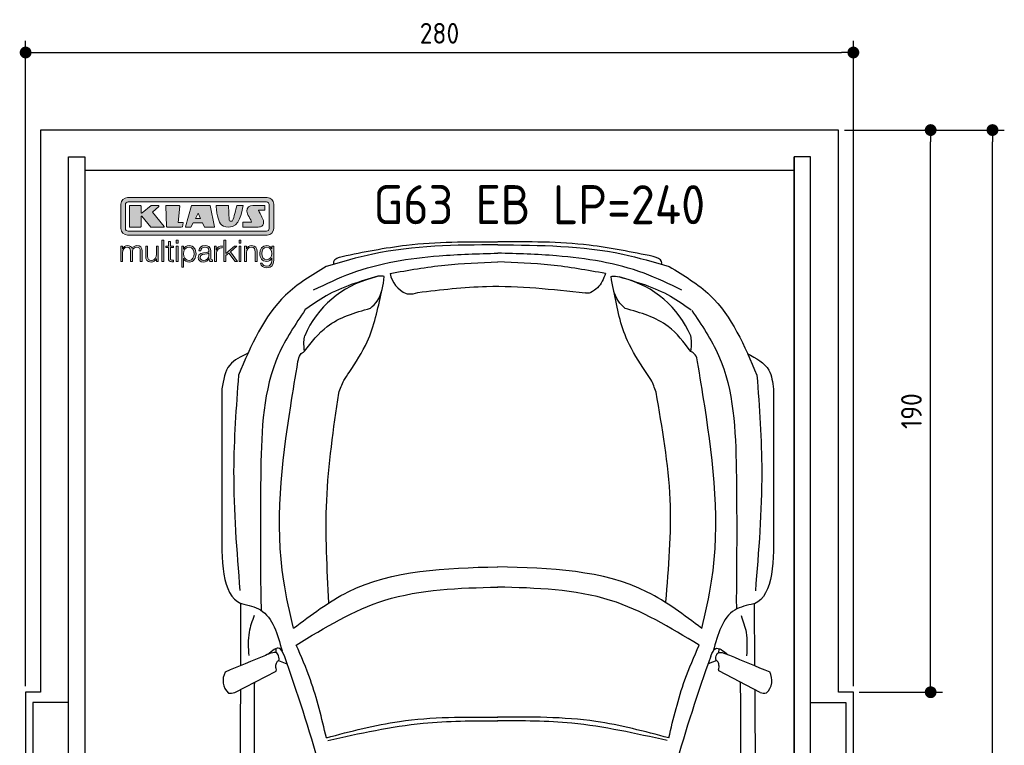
# Model space of a CAD drawing. Header units: millimetres. Extents: x -20 to 3311, y -1152 to 5573.
# Tile 2 of 2: x -20 to 3311, y 3121 to 5573. Entities that reach past the tile are written whole.
import ezdxf

# ---------------------------------------------------------------- set-up
doc = ezdxf.new("R2010")
doc.units = ezdxf.units.MM
for name, color, linetype in [('4', 3, 'Continuous'), ('5', 3, 'Continuous'), ('Car', 10, 'Continuous'), ('Logo', 7, 'Continuous')]:
    doc.layers.add(name, color=color, linetype=linetype)
doc.styles.get("Standard").update_dxf_attribs({"font": 'ISOCP.SHX'})
doc.dimstyles.new('GEN-ISO', dxfattribs={"dimscale": 20, "dimtxt": 3.5, "dimasz": 2, "dimexe": 2, "dimexo": 1, "dimgap": 1.5, "dimtad": 1, "dimdec": 1, "dimdsep": 46, "dimtxsty": 'Standard', "dimblk": 'PUNKT', "dimcen": 2, "dimclrd": 256, "dimclre": 256, "dimclrt": 2, "dimadec": 0, "dimazin": 0, "dimtp": 0.1, "dimtm": 0.1, "dimtfac": 0.71, "dimtdec": 1, "dimtmove": 2, "dimatfit": 3, "dimldrblk": 'PUNKT', "dimfxl": 0, "dimtolj": 1, "dimarcsym": 0})

# ---------------------------------------------------------------- blocks, each defined once
blk = doc.blocks.new('PUNKT')
at = {"layer": '4', "color": 0, "linetype": 'ByBlock'}
blk.add_line((-0.5, 0), (-1, 0), dxfattribs=at)
at = {"layer": '4', "color": 0, "linetype": 'ByBlock', "const_width": 0.5}
blk.add_lwpolyline([(-0.25, 0, 1), (0.25, 0, 1)], format="xyb", close=True, dxfattribs=at)
blk = doc.blocks.new('*D3')
at = {"layer": '5', "lineweight": -2}
for p, q in [((0, 3320), (0, 5502.1)), ((2800, 3320), (2800, 5502.1)), ((40, 5462.1), (2760, 5462.1))]:
    blk.add_line(p, q, dxfattribs=at)
at = {"layer": 'DEFPOINTS', "color": 0}
for p in [(2800, 5462.1), (0, 3300), (2800, 3300)]:
    blk.add_point(p, dxfattribs=at)
at = {"layer": '5', "lineweight": -2, "xscale": 40, "yscale": 40, "zscale": 40, "rotation": 180}
blk.add_blockref('PUNKT', (0, 5462.1), dxfattribs=at)
at = {"layer": '5', "lineweight": -2, "xscale": 40, "yscale": 40, "zscale": 40}
blk.add_blockref('PUNKT', (2800, 5462.1), dxfattribs=at)
at = {"layer": '5', "color": 2, "insert": (1400, 5527.1), "char_height": 70, "attachment_point": 5}
blk.add_mtext('280', dxfattribs=at)
blk = doc.blocks.new('*D4')
at = {"layer": '5', "lineweight": -2}
for p, q in [((2770, 5200), (3101.5, 5200)), ((3061.5, 3340), (3061.5, 5160)), ((2820, 3300), (3101.5, 3300))]:
    blk.add_line(p, q, dxfattribs=at)
at = {"layer": 'DEFPOINTS', "color": 0}
for p in [(2750, 5200), (3061.5, 5200), (2800, 3300)]:
    blk.add_point(p, dxfattribs=at)
at = {"layer": '5', "lineweight": -2, "xscale": 40, "yscale": 40, "zscale": 40}
for p, rotation in [((3061.5, 5200), 90), ((3061.5, 3300), 270)]:
    blk.add_blockref('PUNKT', p, dxfattribs=dict(at, rotation=rotation))
at = {"layer": '5', "color": 2, "insert": (2996.5, 4250), "char_height": 70, "attachment_point": 5, "rotation": 90}
blk.add_mtext('190', dxfattribs=at)
blk = doc.blocks.new('*D5')
at = {"layer": '5', "lineweight": -2}
for p, q in [((2820, 5200), (3310.6, 5200)), ((3270.6, 40), (3270.6, 5160)), ((2770, 0), (3310.6, 0))]:
    blk.add_line(p, q, dxfattribs=at)
at = {"layer": 'DEFPOINTS', "color": 0}
for p in [(2800, 5200), (3270.6, 5200), (2750, 0)]:
    blk.add_point(p, dxfattribs=at)
at = {"layer": '5', "lineweight": -2, "xscale": 40, "yscale": 40, "zscale": 40}
for p, rotation in [((3270.6, 5200), 90), ((3270.6, 0), 270)]:
    blk.add_blockref('PUNKT', p, dxfattribs=dict(at, rotation=rotation))
at = {"layer": '5', "color": 2, "insert": (3205.6, 2600), "char_height": 70, "attachment_point": 5, "rotation": 90}
blk.add_mtext('\\A1;520', dxfattribs=at)
blk = doc.blocks.new('KLAUS')
at = {"layer": 'Logo'}
h = blk.add_hatch(color=8, dxfattribs=at)
h.dxf.hatch_style = 2
edge = h.paths.add_edge_path()
edge.add_spline(control_points=[(3.6, 29.09), (2.88, 29.09), (2.3, 28.51), (2.3, 27.8), (2.3, 27.8), (2.3, 16.11), (2.3, 16.11), (2.3, 15.39), (2.88, 14.81), (3.6, 14.81), (3.6, 14.81), (71.16, 14.81), (71.16, 14.81), (71.88, 14.81), (72.46, 15.39), (72.46, 16.11), (72.46, 16.11), (72.46, 27.8), (72.46, 27.8), (72.46, 28.51), (71.88, 29.09), (71.16, 29.09), (71.16, 29.09), (3.6, 29.09), (3.6, 29.09), (3.6, 29.09), (3.6, 29.09), (3.6, 29.09)], knot_values=[0, 0, 0, 0, 1, 1, 1, 2, 2, 2, 3, 3, 3, 4, 4, 4, 5, 5, 5, 6, 6, 6, 7, 7, 7, 8, 8, 8, 9, 9, 9, 9], degree=3, periodic=0)
edge = h.paths.add_edge_path()
edge.add_spline(control_points=[(3.35, 31.23), (3.35, 31.23), (71.47, 31.23), (71.47, 31.23), (73.26, 31.23), (74.71, 29.77), (74.71, 27.99), (74.71, 27.99), (74.71, 16.17), (74.71, 16.17), (74.71, 14.38), (73.26, 12.93), (71.47, 12.93), (71.47, 12.93), (3.35, 12.93), (3.35, 12.93), (1.56, 12.93), (0.11, 14.38), (0.11, 16.17), (0.11, 16.17), (0.11, 27.99), (0.11, 27.99), (0.11, 29.77), (1.56, 31.23), (3.35, 31.23), (3.35, 31.23), (3.35, 31.23), (3.35, 31.23)], knot_values=[0, 0, 0, 0, 1, 1, 1, 2, 2, 2, 3, 3, 3, 4, 4, 4, 5, 5, 5, 6, 6, 6, 7, 7, 7, 8, 8, 8, 9, 9, 9, 9], degree=3, periodic=0)
h = blk.add_hatch(color=8, dxfattribs=at)
h.dxf.hatch_style = 2
edge = h.paths.add_edge_path()
edge.add_spline(control_points=[(4.5, 27.33), (4.5, 27.33), (9.7, 27.33), (9.7, 27.33), (9.84, 27.33), (9.96, 27.22), (9.96, 27.08), (9.96, 27.08), (9.96, 23.69), (9.96, 23.69), (9.96, 23.69), (9.94, 23.64), (10.04, 23.59), (10.14, 23.53), (10.2, 23.57), (10.2, 23.57), (10.2, 23.57), (10.51, 23.75), (10.51, 23.75), (10.51, 23.75), (14.94, 27.33), (14.94, 27.33), (14.94, 27.33), (18.41, 27.33), (18.41, 27.33), (18.41, 27.33), (18.49, 27.33), (18.56, 27.2), (18.65, 27.04), (18.53, 26.91), (18.53, 26.91), (18.53, 26.91), (15.49, 24.11), (15.49, 24.11), (15.49, 24.11), (21.14, 17.06), (21.14, 17.06), (21.14, 17.06), (21.13, 16.91), (21.13, 16.91), (21.08, 16.84), (20.99, 16.82), (20.99, 16.82), (20.99, 16.82), (14.7, 16.82), (14.7, 16.82), (14.7, 16.82), (10.26, 22.17), (10.26, 22.17), (10.26, 22.17), (10.19, 22.24), (10.08, 22.21), (9.97, 22.18), (9.96, 22.11), (9.96, 22.11), (9.96, 22.11), (9.96, 17.08), (9.96, 17.08), (9.96, 16.94), (9.84, 16.82), (9.7, 16.82), (9.7, 16.82), (4.5, 16.82), (4.5, 16.82), (4.36, 16.82), (4.25, 16.94), (4.25, 17.08), (4.25, 17.08), (4.25, 27.08), (4.25, 27.08), (4.25, 27.22), (4.36, 27.33), (4.5, 27.33), (4.5, 27.33), (4.5, 27.33), (4.5, 27.33)], knot_values=[0, 0, 0, 0, 1, 1, 1, 2, 2, 2, 3, 3, 3, 4, 4, 4, 5, 5, 5, 6, 6, 6, 7, 7, 7, 8, 8, 8, 9, 9, 9, 10, 10, 10, 11, 11, 11, 12, 12, 12, 13, 13, 13, 14, 14, 14, 15, 15, 15, 16, 16, 16, 17, 17, 17, 18, 18, 18, 19, 19, 19, 20, 20, 20, 21, 21, 21, 22, 22, 22, 23, 23, 23, 24, 24, 24, 25, 25, 25, 25], degree=3, periodic=0)
h = blk.add_hatch(color=8, dxfattribs=at)
h.dxf.hatch_style = 2
h.paths.add_polyline_path([(22.42, 17.06), (21.97, 27.15), (22.24, 27.33), (28.55, 27.33), (28.86, 26.97), (28.01, 19.08), (30.26, 19.07), (30.44, 18.95), (30.08, 16.95), (29.49, 16.82), (22.6, 16.82)])
h = blk.add_hatch(color=8, dxfattribs=at)
h.paths.add_polyline_path([(36.52, 21.01), (38.93, 21.01), (37.87, 23.57)])
h.paths.add_polyline_path([(34.52, 27.33), (43.65, 27.33), (45.76, 16.94), (45.57, 16.82), (40.83, 16.82), (39.89, 18.95), (35.42, 18.95), (34.27, 16.82), (31.78, 16.82), (31.66, 17)])
h = blk.add_hatch(color=8, dxfattribs=at)
h.dxf.hatch_style = 2
edge = h.paths.add_edge_path()
edge.add_spline(control_points=[(52.69, 27.32), (52.69, 27.32), (52.88, 20.14), (52.88, 20.14), (53.01, 19.89), (53.2, 19.77), (53.43, 19.71), (53.91, 19.59), (54.43, 19.57), (54.64, 20.03), (55.23, 21.34), (56.27, 25.45), (56.6, 27.33), (56.6, 27.33), (59.77, 27.33), (59.77, 27.33), (58.77, 23.9), (58.56, 16.82), (52.63, 16.76), (48.72, 16.72), (48.01, 19.35), (47.27, 22.24), (46.89, 23.68), (46.54, 27.33), (46.54, 27.33), (46.54, 27.33), (52.69, 27.32), (52.69, 27.32), (52.69, 27.32), (52.69, 27.32), (52.69, 27.32)], knot_values=[0, 0, 0, 0, 1, 1, 1, 2, 2, 2, 3, 3, 3, 4, 4, 4, 5, 5, 5, 6, 6, 6, 7, 7, 7, 8, 8, 8, 9, 9, 9, 10, 10, 10, 10], degree=3, periodic=0)
h = blk.add_hatch(color=8, dxfattribs=at)
h.dxf.hatch_style = 2
edge = h.paths.add_edge_path()
edge.add_spline(control_points=[(64.46, 27.33), (64.46, 27.33), (70.31, 27.33), (70.31, 27.33), (70.31, 26.52), (70.31, 26.02), (70.31, 25.12), (70.31, 25.12), (67.3, 25.12), (67.3, 25.12), (67.24, 25.04), (67.25, 25.11), (67.25, 24.91), (67.25, 24.88), (69.73, 20.38), (69.73, 19.57), (69.73, 16.4), (67.22, 16.81), (65.9, 16.82), (65.9, 16.82), (59.59, 16.82), (59.59, 16.82), (59.59, 17.76), (59.59, 18.23), (59.59, 19.14), (59.59, 19.14), (63.75, 19.14), (63.75, 19.14), (63.82, 19.22), (63.81, 19.11), (63.81, 19.31), (63.81, 20.32), (61.58, 23.06), (61.58, 24.63), (61.58, 26.33), (62.83, 27.34), (64.46, 27.33), (64.46, 27.33), (64.46, 27.33), (64.46, 27.33)], knot_values=[0, 0, 0, 0, 1, 1, 1, 2, 2, 2, 3, 3, 3, 4, 4, 4, 5, 5, 5, 6, 6, 6, 7, 7, 7, 8, 8, 8, 9, 9, 9, 10, 10, 10, 11, 11, 11, 12, 12, 12, 13, 13, 13, 13], degree=3, periodic=0)
h = blk.add_hatch(color=30, dxfattribs=at)
h.dxf.hatch_style = 2
h.paths.add_polyline_path([(20.07, 0), (20.99, 0), (20.99, 10.45), (20.07, 10.45)])
h = blk.add_hatch(color=30, dxfattribs=at)
h.dxf.hatch_style = 2
edge = h.paths.add_edge_path()
edge.add_spline(control_points=[(24.22, 9.82), (24.22, 9.82), (23.3, 9.82), (23.3, 9.82), (23.3, 9.82), (23.3, 7.55), (23.3, 7.55), (23.3, 7.55), (21.98, 7.55), (21.98, 7.55), (21.98, 7.55), (21.98, 6.78), (21.98, 6.78), (21.98, 6.78), (23.3, 6.78), (23.3, 6.78), (23.3, 6.78), (23.3, 1.61), (23.3, 1.61), (23.28, 0.32), (23.71, -0.09), (24.94, -0.09), (25.22, -0.09), (25.48, -0.06), (25.76, -0.06), (25.76, -0.06), (25.76, 0.73), (25.76, 0.73), (25.5, 0.7), (25.23, 0.69), (24.97, 0.69), (24.31, 0.73), (24.22, 1.08), (24.22, 1.68), (24.22, 1.68), (24.22, 6.78), (24.22, 6.78), (24.22, 6.78), (25.76, 6.78), (25.76, 6.78), (25.76, 6.78), (25.76, 7.55), (25.76, 7.55), (25.76, 7.55), (24.22, 7.55), (24.22, 7.55), (24.22, 7.55), (24.22, 9.82), (24.22, 9.82), (24.22, 9.82), (24.22, 9.82), (24.22, 9.82)], knot_values=[0, 0, 0, 0, 1, 1, 1, 2, 2, 2, 3, 3, 3, 4, 4, 4, 5, 5, 5, 6, 6, 6, 7, 7, 7, 8, 8, 8, 9, 9, 9, 10, 10, 10, 11, 11, 11, 12, 12, 12, 13, 13, 13, 14, 14, 14, 15, 15, 15, 16, 16, 16, 17, 17, 17, 17], degree=3, periodic=0)
h = blk.add_hatch(color=30, dxfattribs=at)
h.paths.add_polyline_path([(27.1, 0), (28.03, 0), (28.03, 7.55), (27.1, 7.55)])
h.paths.add_polyline_path([(27.1, 8.98), (28.03, 8.98), (28.03, 10.45), (27.1, 10.45)])
h = blk.add_hatch(color=30, dxfattribs=at)
h.dxf.hatch_style = 2
h.paths.add_polyline_path([(50.4, 0), (51.32, 0), (51.32, 2.87), (52.82, 4.11), (55.8, 0), (56.96, 0), (53.52, 4.76), (56.74, 7.55), (55.51, 7.55), (51.32, 3.89), (51.32, 10.45), (50.4, 10.45)])
h = blk.add_hatch(color=30, dxfattribs=at)
h.paths.add_polyline_path([(57.74, 0), (58.66, 0), (58.66, 7.55), (57.74, 7.55)])
h.paths.add_polyline_path([(57.74, 8.98), (58.66, 8.98), (58.66, 10.45), (57.74, 10.45)])
h = blk.add_hatch(color=30, dxfattribs=at)
h.dxf.hatch_style = 2
edge = h.paths.add_edge_path()
edge.add_spline(control_points=[(0, 0), (0, 0), (0.92, 0), (0.92, 0), (0.92, 0), (0.92, 4.22), (0.92, 4.22), (0.94, 5.8), (1.58, 7), (3.18, 7), (4.35, 7), (4.77, 6.15), (4.76, 5.12), (4.76, 5.12), (4.76, 0), (4.76, 0), (4.76, 0), (5.68, 0), (5.68, 0), (5.68, 0), (5.68, 4.27), (5.68, 4.27), (5.68, 5.68), (6.14, 7), (7.73, 7), (9.05, 7), (9.52, 6.32), (9.52, 5.08), (9.52, 5.08), (9.52, 0), (9.52, 0), (9.52, 0), (10.44, 0), (10.44, 0), (10.44, 0), (10.44, 5.12), (10.44, 5.12), (10.44, 6.91), (9.59, 7.77), (7.94, 7.77), (6.94, 7.77), (5.99, 7.29), (5.54, 6.3), (5.26, 7.29), (4.36, 7.77), (3.37, 7.77), (2.17, 7.77), (1.38, 7.19), (0.89, 6.28), (0.89, 6.28), (0.85, 6.28), (0.85, 6.28), (0.85, 6.28), (0.85, 7.55), (0.85, 7.55), (0.85, 7.55), (0, 7.55), (0, 7.55), (0, 7.55), (0, 0), (0, 0), (0, 0), (0, 0), (0, 0)], knot_values=[0, 0, 0, 0, 1, 1, 1, 2, 2, 2, 3, 3, 3, 4, 4, 4, 5, 5, 5, 6, 6, 6, 7, 7, 7, 8, 8, 8, 9, 9, 9, 10, 10, 10, 11, 11, 11, 12, 12, 12, 13, 13, 13, 14, 14, 14, 15, 15, 15, 16, 16, 16, 17, 17, 17, 18, 18, 18, 19, 19, 19, 20, 20, 20, 21, 21, 21, 21], degree=3, periodic=0)
h = blk.add_hatch(color=30, dxfattribs=at)
h.dxf.hatch_style = 2
edge = h.paths.add_edge_path()
edge.add_spline(control_points=[(18.31, 7.55), (18.31, 7.55), (17.39, 7.55), (17.39, 7.55), (17.39, 7.55), (17.39, 3.59), (17.39, 3.59), (17.39, 2.05), (16.7, 0.56), (15.12, 0.56), (13.66, 0.56), (13.15, 1.27), (13.1, 2.64), (13.1, 2.64), (13.1, 7.55), (13.1, 7.55), (13.1, 7.55), (12.18, 7.55), (12.18, 7.55), (12.18, 7.55), (12.18, 2.65), (12.18, 2.65), (12.18, 0.89), (12.93, -0.22), (14.83, -0.22), (15.96, -0.22), (16.95, 0.35), (17.44, 1.36), (17.44, 1.36), (17.47, 1.36), (17.47, 1.36), (17.47, 1.36), (17.47, 0), (17.47, 0), (17.47, 0), (18.31, 0), (18.31, 0), (18.31, 0), (18.31, 7.55), (18.31, 7.55), (18.31, 7.55), (18.31, 7.55), (18.31, 7.55)], knot_values=[0, 0, 0, 0, 1, 1, 1, 2, 2, 2, 3, 3, 3, 4, 4, 4, 5, 5, 5, 6, 6, 6, 7, 7, 7, 8, 8, 8, 9, 9, 9, 10, 10, 10, 11, 11, 11, 12, 12, 12, 13, 13, 13, 14, 14, 14, 14], degree=3, periodic=0)
h = blk.add_hatch(color=30, dxfattribs=at)
edge = h.paths.add_edge_path()
edge.add_spline(control_points=[(35.84, 3.78), (35.84, 2.21), (35.12, 0.56), (33.37, 0.56), (31.4, 0.56), (30.72, 2.21), (30.72, 3.78), (30.72, 5.49), (31.33, 7), (33.37, 7), (35.12, 7), (35.84, 5.34), (35.84, 3.78), (35.84, 3.78), (35.84, 3.78), (35.84, 3.78)], knot_values=[0, 0, 0, 0, 1, 1, 1, 2, 2, 2, 3, 3, 3, 4, 4, 4, 5, 5, 5, 5], degree=3, periodic=0)
edge = h.paths.add_edge_path()
edge.add_spline(control_points=[(29.79, -2.8), (29.79, -2.8), (30.72, -2.8), (30.72, -2.8), (30.72, -2.8), (30.72, 1.43), (30.72, 1.43), (30.72, 1.43), (30.74, 1.43), (30.74, 1.43), (31.14, 0.35), (32.24, -0.22), (33.37, -0.22), (35.66, -0.22), (36.76, 1.64), (36.76, 3.78), (36.76, 5.91), (35.66, 7.77), (33.37, 7.77), (32.15, 7.77), (31.1, 7.14), (30.67, 6.12), (30.67, 6.12), (30.64, 6.12), (30.64, 6.12), (30.64, 6.12), (30.64, 7.55), (30.64, 7.55), (30.64, 7.55), (29.79, 7.55), (29.79, 7.55), (29.79, 7.55), (29.79, -2.8), (29.79, -2.8), (29.79, -2.8), (29.79, -2.8), (29.79, -2.8)], knot_values=[0, 0, 0, 0, 1, 1, 1, 2, 2, 2, 3, 3, 3, 4, 4, 4, 5, 5, 5, 6, 6, 6, 7, 7, 7, 8, 8, 8, 9, 9, 9, 10, 10, 10, 11, 11, 11, 12, 12, 12, 12], degree=3, periodic=0)
h = blk.add_hatch(color=30, dxfattribs=at)
edge = h.paths.add_edge_path()
edge.add_spline(control_points=[(43.03, 2.93), (43.04, 1.45), (41.8, 0.56), (40.39, 0.56), (39.53, 0.56), (38.71, 1.13), (38.71, 2.05), (38.71, 3.53), (40.66, 3.51), (42.22, 3.79), (42.47, 3.84), (42.88, 3.91), (43, 4.13), (43, 4.13), (43.03, 4.13), (43.03, 4.13), (43.03, 4.13), (43.03, 2.93), (43.03, 2.93), (43.03, 2.93), (43.03, 2.93), (43.03, 2.93)], knot_values=[0, 0, 0, 0, 1, 1, 1, 2, 2, 2, 3, 3, 3, 4, 4, 4, 5, 5, 5, 6, 6, 6, 7, 7, 7, 7], degree=3, periodic=0)
edge = h.paths.add_edge_path()
edge.add_spline(control_points=[(39.03, 5.24), (39.06, 6.47), (39.91, 7), (41.05, 7), (42.14, 7), (43.03, 6.69), (43.03, 5.45), (43.03, 4.61), (42.6, 4.51), (41.84, 4.42), (39.85, 4.19), (37.79, 4.11), (37.79, 1.99), (37.79, 0.47), (38.93, -0.22), (40.32, -0.22), (41.77, -0.22), (42.43, 0.34), (43.07, 1.32), (43.07, 1.32), (43.1, 1.32), (43.1, 1.32), (43.1, 0.53), (43.25, 0), (44.19, 0), (44.43, 0), (44.58, 0.01), (44.79, 0.06), (44.79, 0.06), (44.79, 0.83), (44.79, 0.83), (44.71, 0.81), (44.6, 0.78), (44.49, 0.78), (44.13, 0.78), (43.95, 0.98), (43.95, 1.33), (43.95, 1.33), (43.95, 5.34), (43.95, 5.34), (43.95, 7.36), (42.5, 7.77), (41.17, 7.77), (39.44, 7.77), (38.2, 7.01), (38.11, 5.24), (38.11, 5.24), (39.03, 5.24), (39.03, 5.24), (39.03, 5.24), (39.03, 5.24), (39.03, 5.24)], knot_values=[0, 0, 0, 0, 1, 1, 1, 2, 2, 2, 3, 3, 3, 4, 4, 4, 5, 5, 5, 6, 6, 6, 7, 7, 7, 8, 8, 8, 9, 9, 9, 10, 10, 10, 11, 11, 11, 12, 12, 12, 13, 13, 13, 14, 14, 14, 15, 15, 15, 16, 16, 16, 17, 17, 17, 17], degree=3, periodic=0)
h = blk.add_hatch(color=30, dxfattribs=at)
h.dxf.hatch_style = 2
edge = h.paths.add_edge_path()
edge.add_spline(control_points=[(45.79, 0), (45.79, 0), (46.71, 0), (46.71, 0), (46.71, 0), (46.71, 4.03), (46.71, 4.03), (46.71, 5.59), (47.85, 6.82), (49.52, 6.73), (49.52, 6.73), (49.52, 7.66), (49.52, 7.66), (48.16, 7.72), (47.14, 7), (46.67, 5.78), (46.67, 5.78), (46.64, 5.78), (46.64, 5.78), (46.64, 5.78), (46.64, 7.55), (46.64, 7.55), (46.64, 7.55), (45.79, 7.55), (45.79, 7.55), (45.79, 7.55), (45.79, 0), (45.79, 0), (45.79, 0), (45.79, 0), (45.79, 0)], knot_values=[0, 0, 0, 0, 1, 1, 1, 2, 2, 2, 3, 3, 3, 4, 4, 4, 5, 5, 5, 6, 6, 6, 7, 7, 7, 8, 8, 8, 9, 9, 9, 10, 10, 10, 10], degree=3, periodic=0)
h = blk.add_hatch(color=30, dxfattribs=at)
h.dxf.hatch_style = 2
edge = h.paths.add_edge_path()
edge.add_spline(control_points=[(60.41, 0), (60.41, 0), (61.33, 0), (61.33, 0), (61.33, 0), (61.33, 4.41), (61.33, 4.41), (61.36, 5.89), (62.24, 7), (63.7, 7), (65.2, 7), (65.62, 6.02), (65.62, 4.71), (65.62, 4.71), (65.62, 0), (65.62, 0), (65.62, 0), (66.54, 0), (66.54, 0), (66.54, 0), (66.54, 4.86), (66.54, 4.86), (66.54, 6.66), (65.9, 7.77), (63.78, 7.77), (62.71, 7.77), (61.7, 7.16), (61.36, 6.25), (61.36, 6.25), (61.33, 6.25), (61.33, 6.25), (61.33, 6.25), (61.33, 7.55), (61.33, 7.55), (61.33, 7.55), (60.41, 7.55), (60.41, 7.55), (60.41, 7.55), (60.41, 0), (60.41, 0), (60.41, 0), (60.41, 0), (60.41, 0)], knot_values=[0, 0, 0, 0, 1, 1, 1, 2, 2, 2, 3, 3, 3, 4, 4, 4, 5, 5, 5, 6, 6, 6, 7, 7, 7, 8, 8, 8, 9, 9, 9, 10, 10, 10, 11, 11, 11, 12, 12, 12, 13, 13, 13, 14, 14, 14, 14], degree=3, periodic=0)
h = blk.add_hatch(color=30, dxfattribs=at)
edge = h.paths.add_edge_path()
edge.add_spline(control_points=[(71.32, 0.86), (69.62, 0.86), (68.83, 2.34), (68.83, 3.86), (68.83, 5.43), (69.56, 7), (71.32, 7), (73.06, 7), (73.75, 5.34), (73.75, 3.86), (73.75, 2.33), (72.91, 0.86), (71.32, 0.86), (71.32, 0.86), (71.32, 0.86), (71.32, 0.86)], knot_values=[0, 0, 0, 0, 1, 1, 1, 2, 2, 2, 3, 3, 3, 4, 4, 4, 5, 5, 5, 5], degree=3, periodic=0)
edge = h.paths.add_edge_path()
edge.add_spline(control_points=[(74.67, 7.55), (74.67, 7.55), (73.75, 7.55), (73.75, 7.55), (73.75, 7.55), (73.75, 6.25), (73.75, 6.25), (73.75, 6.25), (73.72, 6.25), (73.72, 6.25), (73.35, 7.09), (72.41, 7.77), (71.32, 7.77), (69.13, 7.77), (67.9, 6.05), (67.9, 3.97), (67.9, 1.82), (68.9, 0.09), (71.32, 0.09), (72.4, 0.09), (73.29, 0.72), (73.72, 1.64), (73.72, 1.64), (73.75, 1.64), (73.75, 1.64), (73.75, 1.64), (73.75, 0.61), (73.75, 0.61), (73.75, -1.23), (73.01, -2.24), (71.32, -2.24), (70.29, -2.24), (69.31, -1.85), (69.1, -0.73), (69.1, -0.73), (68.18, -0.73), (68.18, -0.73), (68.31, -2.34), (69.81, -3.02), (71.32, -3.02), (73.79, -3.02), (74.65, -1.64), (74.67, 0.61), (74.67, 0.61), (74.67, 7.55), (74.67, 7.55), (74.67, 7.55), (74.67, 7.55), (74.67, 7.55)], knot_values=[0, 0, 0, 0, 1, 1, 1, 2, 2, 2, 3, 3, 3, 4, 4, 4, 5, 5, 5, 6, 6, 6, 7, 7, 7, 8, 8, 8, 9, 9, 9, 10, 10, 10, 11, 11, 11, 12, 12, 12, 13, 13, 13, 14, 14, 14, 15, 15, 15, 16, 16, 16, 16], degree=3, periodic=0)
at = {"layer": 'Logo', "lineweight": 0}
for points in [[(22.42, 17.06), (21.97, 27.15), (22.24, 27.33), (28.55, 27.33), (28.86, 26.97), (28.01, 19.08), (30.26, 19.07), (30.44, 18.95), (30.08, 16.95), (29.49, 16.82), (22.6, 16.82), (22.42, 17.06), (22.42, 17.06)], [(34.52, 27.33), (43.65, 27.33), (45.76, 16.94), (45.57, 16.82), (40.83, 16.82), (39.89, 18.95), (35.42, 18.95), (34.27, 16.82), (31.78, 16.82), (31.66, 17), (34.52, 27.33), (34.52, 27.33)], [(36.52, 21.01), (38.93, 21.01), (37.87, 23.57), (36.52, 21.01), (36.52, 21.01)], [(20.07, 0), (20.99, 0), (20.99, 10.45), (20.07, 10.45), (20.07, 0), (20.07, 0)], [(27.1, 8.98), (28.03, 8.98), (28.03, 10.45), (27.1, 10.45), (27.1, 8.98), (27.1, 8.98)], [(50.4, 0), (51.32, 0), (51.32, 2.87), (52.82, 4.11), (55.8, 0), (56.96, 0), (53.52, 4.76), (56.74, 7.55), (55.51, 7.55), (51.32, 3.89), (51.32, 10.45), (50.4, 10.45), (50.4, 0), (50.4, 0)], [(57.74, 8.98), (58.66, 8.98), (58.66, 10.45), (57.74, 10.45), (57.74, 8.98), (57.74, 8.98)], [(27.1, 0), (28.03, 0), (28.03, 7.55), (27.1, 7.55), (27.1, 0), (27.1, 0)], [(57.74, 0), (58.66, 0), (58.66, 7.55), (57.74, 7.55), (57.74, 0), (57.74, 0)]]:
    blk.add_lwpolyline(points, dxfattribs=at)
for points, knots in [([(3.35, 31.23), (3.35, 31.23), (71.47, 31.23), (71.47, 31.23), (73.26, 31.23), (74.71, 29.77), (74.71, 27.99), (74.71, 27.99), (74.71, 16.17), (74.71, 16.17), (74.71, 14.38), (73.26, 12.93), (71.47, 12.93), (71.47, 12.93), (3.35, 12.93), (3.35, 12.93), (1.56, 12.93), (0.11, 14.38), (0.11, 16.17), (0.11, 16.17), (0.11, 27.99), (0.11, 27.99), (0.11, 29.77), (1.56, 31.23), (3.35, 31.23), (3.35, 31.23), (3.35, 31.23), (3.35, 31.23)], [0, 0, 0, 0, 1, 1, 1, 2, 2, 2, 3, 3, 3, 4, 4, 4, 5, 5, 5, 6, 6, 6, 7, 7, 7, 8, 8, 8, 9, 9, 9, 9]), ([(3.6, 29.09), (2.88, 29.09), (2.3, 28.51), (2.3, 27.8), (2.3, 27.8), (2.3, 16.11), (2.3, 16.11), (2.3, 15.39), (2.88, 14.81), (3.6, 14.81), (3.6, 14.81), (71.16, 14.81), (71.16, 14.81), (71.88, 14.81), (72.46, 15.39), (72.46, 16.11), (72.46, 16.11), (72.46, 27.8), (72.46, 27.8), (72.46, 28.51), (71.88, 29.09), (71.16, 29.09), (71.16, 29.09), (3.6, 29.09), (3.6, 29.09), (3.6, 29.09), (3.6, 29.09), (3.6, 29.09)], [0, 0, 0, 0, 1, 1, 1, 2, 2, 2, 3, 3, 3, 4, 4, 4, 5, 5, 5, 6, 6, 6, 7, 7, 7, 8, 8, 8, 9, 9, 9, 9]), ([(4.5, 27.33), (4.5, 27.33), (9.7, 27.33), (9.7, 27.33), (9.84, 27.33), (9.96, 27.22), (9.96, 27.08), (9.96, 27.08), (9.96, 23.69), (9.96, 23.69), (9.96, 23.69), (9.94, 23.64), (10.04, 23.59), (10.14, 23.53), (10.2, 23.57), (10.2, 23.57), (10.2, 23.57), (10.51, 23.75), (10.51, 23.75), (10.51, 23.75), (14.94, 27.33), (14.94, 27.33), (14.94, 27.33), (18.41, 27.33), (18.41, 27.33), (18.41, 27.33), (18.49, 27.33), (18.56, 27.2), (18.65, 27.04), (18.53, 26.91), (18.53, 26.91), (18.53, 26.91), (15.49, 24.11), (15.49, 24.11), (15.49, 24.11), (21.14, 17.06), (21.14, 17.06), (21.14, 17.06), (21.13, 16.91), (21.13, 16.91), (21.08, 16.84), (20.99, 16.82), (20.99, 16.82), (20.99, 16.82), (14.7, 16.82), (14.7, 16.82), (14.7, 16.82), (10.26, 22.17), (10.26, 22.17), (10.26, 22.17), (10.19, 22.24), (10.08, 22.21), (9.97, 22.18), (9.96, 22.11), (9.96, 22.11), (9.96, 22.11), (9.96, 17.08), (9.96, 17.08), (9.96, 16.94), (9.84, 16.82), (9.7, 16.82), (9.7, 16.82), (4.5, 16.82), (4.5, 16.82), (4.36, 16.82), (4.25, 16.94), (4.25, 17.08), (4.25, 17.08), (4.25, 27.08), (4.25, 27.08), (4.25, 27.22), (4.36, 27.33), (4.5, 27.33), (4.5, 27.33), (4.5, 27.33), (4.5, 27.33)], [0, 0, 0, 0, 1, 1, 1, 2, 2, 2, 3, 3, 3, 4, 4, 4, 5, 5, 5, 6, 6, 6, 7, 7, 7, 8, 8, 8, 9, 9, 9, 10, 10, 10, 11, 11, 11, 12, 12, 12, 13, 13, 13, 14, 14, 14, 15, 15, 15, 16, 16, 16, 17, 17, 17, 18, 18, 18, 19, 19, 19, 20, 20, 20, 21, 21, 21, 22, 22, 22, 23, 23, 23, 24, 24, 24, 25, 25, 25, 25]), ([(52.69, 27.32), (52.69, 27.32), (52.88, 20.14), (52.88, 20.14), (53.01, 19.89), (53.2, 19.77), (53.43, 19.71), (53.91, 19.59), (54.43, 19.57), (54.64, 20.03), (55.23, 21.34), (56.27, 25.45), (56.6, 27.33), (56.6, 27.33), (59.77, 27.33), (59.77, 27.33), (58.77, 23.9), (58.56, 16.82), (52.63, 16.76), (48.72, 16.72), (48.01, 19.35), (47.27, 22.24), (46.89, 23.68), (46.54, 27.33), (46.54, 27.33), (46.54, 27.33), (52.69, 27.32), (52.69, 27.32), (52.69, 27.32), (52.69, 27.32), (52.69, 27.32)], [0, 0, 0, 0, 1, 1, 1, 2, 2, 2, 3, 3, 3, 4, 4, 4, 5, 5, 5, 6, 6, 6, 7, 7, 7, 8, 8, 8, 9, 9, 9, 10, 10, 10, 10]), ([(64.46, 27.33), (64.46, 27.33), (70.31, 27.33), (70.31, 27.33), (70.31, 26.52), (70.31, 26.02), (70.31, 25.12), (70.31, 25.12), (67.3, 25.12), (67.3, 25.12), (67.24, 25.04), (67.25, 25.11), (67.25, 24.91), (67.25, 24.88), (69.73, 20.38), (69.73, 19.57), (69.73, 16.4), (67.22, 16.81), (65.9, 16.82), (65.9, 16.82), (59.59, 16.82), (59.59, 16.82), (59.59, 17.76), (59.59, 18.23), (59.59, 19.14), (59.59, 19.14), (63.75, 19.14), (63.75, 19.14), (63.82, 19.22), (63.81, 19.11), (63.81, 19.31), (63.81, 20.32), (61.58, 23.06), (61.58, 24.63), (61.58, 26.33), (62.83, 27.34), (64.46, 27.33), (64.46, 27.33), (64.46, 27.33), (64.46, 27.33)], [0, 0, 0, 0, 1, 1, 1, 2, 2, 2, 3, 3, 3, 4, 4, 4, 5, 5, 5, 6, 6, 6, 7, 7, 7, 8, 8, 8, 9, 9, 9, 10, 10, 10, 11, 11, 11, 12, 12, 12, 13, 13, 13, 13]), ([(24.22, 9.82), (24.22, 9.82), (23.3, 9.82), (23.3, 9.82), (23.3, 9.82), (23.3, 7.55), (23.3, 7.55), (23.3, 7.55), (21.98, 7.55), (21.98, 7.55), (21.98, 7.55), (21.98, 6.78), (21.98, 6.78), (21.98, 6.78), (23.3, 6.78), (23.3, 6.78), (23.3, 6.78), (23.3, 1.61), (23.3, 1.61), (23.28, 0.32), (23.71, -0.09), (24.94, -0.09), (25.22, -0.09), (25.48, -0.06), (25.76, -0.06), (25.76, -0.06), (25.76, 0.73), (25.76, 0.73), (25.5, 0.7), (25.23, 0.69), (24.97, 0.69), (24.31, 0.73), (24.22, 1.08), (24.22, 1.68), (24.22, 1.68), (24.22, 6.78), (24.22, 6.78), (24.22, 6.78), (25.76, 6.78), (25.76, 6.78), (25.76, 6.78), (25.76, 7.55), (25.76, 7.55), (25.76, 7.55), (24.22, 7.55), (24.22, 7.55), (24.22, 7.55), (24.22, 9.82), (24.22, 9.82), (24.22, 9.82), (24.22, 9.82), (24.22, 9.82)], [0, 0, 0, 0, 1, 1, 1, 2, 2, 2, 3, 3, 3, 4, 4, 4, 5, 5, 5, 6, 6, 6, 7, 7, 7, 8, 8, 8, 9, 9, 9, 10, 10, 10, 11, 11, 11, 12, 12, 12, 13, 13, 13, 14, 14, 14, 15, 15, 15, 16, 16, 16, 17, 17, 17, 17]), ([(0, 0), (0, 0), (0.92, 0), (0.92, 0), (0.92, 0), (0.92, 4.22), (0.92, 4.22), (0.94, 5.8), (1.58, 7), (3.18, 7), (4.35, 7), (4.77, 6.15), (4.76, 5.12), (4.76, 5.12), (4.76, 0), (4.76, 0), (4.76, 0), (5.68, 0), (5.68, 0), (5.68, 0), (5.68, 4.27), (5.68, 4.27), (5.68, 5.68), (6.14, 7), (7.73, 7), (9.05, 7), (9.52, 6.32), (9.52, 5.08), (9.52, 5.08), (9.52, 0), (9.52, 0), (9.52, 0), (10.44, 0), (10.44, 0), (10.44, 0), (10.44, 5.12), (10.44, 5.12), (10.44, 6.91), (9.59, 7.77), (7.94, 7.77), (6.94, 7.77), (5.99, 7.29), (5.54, 6.3), (5.26, 7.29), (4.36, 7.77), (3.37, 7.77), (2.17, 7.77), (1.38, 7.19), (0.89, 6.28), (0.89, 6.28), (0.85, 6.28), (0.85, 6.28), (0.85, 6.28), (0.85, 7.55), (0.85, 7.55), (0.85, 7.55), (0, 7.55), (0, 7.55), (0, 7.55), (0, 0), (0, 0), (0, 0), (0, 0), (0, 0)], [0, 0, 0, 0, 1, 1, 1, 2, 2, 2, 3, 3, 3, 4, 4, 4, 5, 5, 5, 6, 6, 6, 7, 7, 7, 8, 8, 8, 9, 9, 9, 10, 10, 10, 11, 11, 11, 12, 12, 12, 13, 13, 13, 14, 14, 14, 15, 15, 15, 16, 16, 16, 17, 17, 17, 18, 18, 18, 19, 19, 19, 20, 20, 20, 21, 21, 21, 21]), ([(18.31, 7.55), (18.31, 7.55), (17.39, 7.55), (17.39, 7.55), (17.39, 7.55), (17.39, 3.59), (17.39, 3.59), (17.39, 2.05), (16.7, 0.56), (15.12, 0.56), (13.66, 0.56), (13.15, 1.27), (13.1, 2.64), (13.1, 2.64), (13.1, 7.55), (13.1, 7.55), (13.1, 7.55), (12.18, 7.55), (12.18, 7.55), (12.18, 7.55), (12.18, 2.65), (12.18, 2.65), (12.18, 0.89), (12.93, -0.22), (14.83, -0.22), (15.96, -0.22), (16.95, 0.35), (17.44, 1.36), (17.44, 1.36), (17.47, 1.36), (17.47, 1.36), (17.47, 1.36), (17.47, 0), (17.47, 0), (17.47, 0), (18.31, 0), (18.31, 0), (18.31, 0), (18.31, 7.55), (18.31, 7.55), (18.31, 7.55), (18.31, 7.55), (18.31, 7.55)], [0, 0, 0, 0, 1, 1, 1, 2, 2, 2, 3, 3, 3, 4, 4, 4, 5, 5, 5, 6, 6, 6, 7, 7, 7, 8, 8, 8, 9, 9, 9, 10, 10, 10, 11, 11, 11, 12, 12, 12, 13, 13, 13, 14, 14, 14, 14]), ([(29.79, -2.8), (29.79, -2.8), (30.72, -2.8), (30.72, -2.8), (30.72, -2.8), (30.72, 1.43), (30.72, 1.43), (30.72, 1.43), (30.74, 1.43), (30.74, 1.43), (31.14, 0.35), (32.24, -0.22), (33.37, -0.22), (35.66, -0.22), (36.76, 1.64), (36.76, 3.78), (36.76, 5.91), (35.66, 7.77), (33.37, 7.77), (32.15, 7.77), (31.1, 7.14), (30.67, 6.12), (30.67, 6.12), (30.64, 6.12), (30.64, 6.12), (30.64, 6.12), (30.64, 7.55), (30.64, 7.55), (30.64, 7.55), (29.79, 7.55), (29.79, 7.55), (29.79, 7.55), (29.79, -2.8), (29.79, -2.8), (29.79, -2.8), (29.79, -2.8), (29.79, -2.8)], [0, 0, 0, 0, 1, 1, 1, 2, 2, 2, 3, 3, 3, 4, 4, 4, 5, 5, 5, 6, 6, 6, 7, 7, 7, 8, 8, 8, 9, 9, 9, 10, 10, 10, 11, 11, 11, 12, 12, 12, 12]), ([(35.84, 3.78), (35.84, 2.21), (35.12, 0.56), (33.37, 0.56), (31.4, 0.56), (30.72, 2.21), (30.72, 3.78), (30.72, 5.49), (31.33, 7), (33.37, 7), (35.12, 7), (35.84, 5.34), (35.84, 3.78), (35.84, 3.78), (35.84, 3.78), (35.84, 3.78)], [0, 0, 0, 0, 1, 1, 1, 2, 2, 2, 3, 3, 3, 4, 4, 4, 5, 5, 5, 5]), ([(39.03, 5.24), (39.06, 6.47), (39.91, 7), (41.05, 7), (42.14, 7), (43.03, 6.69), (43.03, 5.45), (43.03, 4.61), (42.6, 4.51), (41.84, 4.42), (39.85, 4.19), (37.79, 4.11), (37.79, 1.99), (37.79, 0.47), (38.93, -0.22), (40.32, -0.22), (41.77, -0.22), (42.43, 0.34), (43.07, 1.32), (43.07, 1.32), (43.1, 1.32), (43.1, 1.32), (43.1, 0.53), (43.25, 0), (44.19, 0), (44.43, 0), (44.58, 0.01), (44.79, 0.06), (44.79, 0.06), (44.79, 0.83), (44.79, 0.83), (44.71, 0.81), (44.6, 0.78), (44.49, 0.78), (44.13, 0.78), (43.95, 0.98), (43.95, 1.33), (43.95, 1.33), (43.95, 5.34), (43.95, 5.34), (43.95, 7.36), (42.5, 7.77), (41.17, 7.77), (39.44, 7.77), (38.2, 7.01), (38.11, 5.24), (38.11, 5.24), (39.03, 5.24), (39.03, 5.24), (39.03, 5.24), (39.03, 5.24), (39.03, 5.24)], [0, 0, 0, 0, 1, 1, 1, 2, 2, 2, 3, 3, 3, 4, 4, 4, 5, 5, 5, 6, 6, 6, 7, 7, 7, 8, 8, 8, 9, 9, 9, 10, 10, 10, 11, 11, 11, 12, 12, 12, 13, 13, 13, 14, 14, 14, 15, 15, 15, 16, 16, 16, 17, 17, 17, 17]), ([(45.79, 0), (45.79, 0), (46.71, 0), (46.71, 0), (46.71, 0), (46.71, 4.03), (46.71, 4.03), (46.71, 5.59), (47.85, 6.82), (49.52, 6.73), (49.52, 6.73), (49.52, 7.66), (49.52, 7.66), (48.16, 7.72), (47.14, 7), (46.67, 5.78), (46.67, 5.78), (46.64, 5.78), (46.64, 5.78), (46.64, 5.78), (46.64, 7.55), (46.64, 7.55), (46.64, 7.55), (45.79, 7.55), (45.79, 7.55), (45.79, 7.55), (45.79, 0), (45.79, 0), (45.79, 0), (45.79, 0), (45.79, 0)], [0, 0, 0, 0, 1, 1, 1, 2, 2, 2, 3, 3, 3, 4, 4, 4, 5, 5, 5, 6, 6, 6, 7, 7, 7, 8, 8, 8, 9, 9, 9, 10, 10, 10, 10]), ([(60.41, 0), (60.41, 0), (61.33, 0), (61.33, 0), (61.33, 0), (61.33, 4.41), (61.33, 4.41), (61.36, 5.89), (62.24, 7), (63.7, 7), (65.2, 7), (65.62, 6.02), (65.62, 4.71), (65.62, 4.71), (65.62, 0), (65.62, 0), (65.62, 0), (66.54, 0), (66.54, 0), (66.54, 0), (66.54, 4.86), (66.54, 4.86), (66.54, 6.66), (65.9, 7.77), (63.78, 7.77), (62.71, 7.77), (61.7, 7.16), (61.36, 6.25), (61.36, 6.25), (61.33, 6.25), (61.33, 6.25), (61.33, 6.25), (61.33, 7.55), (61.33, 7.55), (61.33, 7.55), (60.41, 7.55), (60.41, 7.55), (60.41, 7.55), (60.41, 0), (60.41, 0), (60.41, 0), (60.41, 0), (60.41, 0)], [0, 0, 0, 0, 1, 1, 1, 2, 2, 2, 3, 3, 3, 4, 4, 4, 5, 5, 5, 6, 6, 6, 7, 7, 7, 8, 8, 8, 9, 9, 9, 10, 10, 10, 11, 11, 11, 12, 12, 12, 13, 13, 13, 14, 14, 14, 14]), ([(74.67, 7.55), (74.67, 7.55), (73.75, 7.55), (73.75, 7.55), (73.75, 7.55), (73.75, 6.25), (73.75, 6.25), (73.75, 6.25), (73.72, 6.25), (73.72, 6.25), (73.35, 7.09), (72.41, 7.77), (71.32, 7.77), (69.13, 7.77), (67.9, 6.05), (67.9, 3.97), (67.9, 1.82), (68.9, 0.09), (71.32, 0.09), (72.4, 0.09), (73.29, 0.72), (73.72, 1.64), (73.72, 1.64), (73.75, 1.64), (73.75, 1.64), (73.75, 1.64), (73.75, 0.61), (73.75, 0.61), (73.75, -1.23), (73.01, -2.24), (71.32, -2.24), (70.29, -2.24), (69.31, -1.85), (69.1, -0.73), (69.1, -0.73), (68.18, -0.73), (68.18, -0.73), (68.31, -2.34), (69.81, -3.02), (71.32, -3.02), (73.79, -3.02), (74.65, -1.64), (74.67, 0.61), (74.67, 0.61), (74.67, 7.55), (74.67, 7.55), (74.67, 7.55), (74.67, 7.55), (74.67, 7.55)], [0, 0, 0, 0, 1, 1, 1, 2, 2, 2, 3, 3, 3, 4, 4, 4, 5, 5, 5, 6, 6, 6, 7, 7, 7, 8, 8, 8, 9, 9, 9, 10, 10, 10, 11, 11, 11, 12, 12, 12, 13, 13, 13, 14, 14, 14, 15, 15, 15, 16, 16, 16, 16]), ([(71.32, 0.86), (69.62, 0.86), (68.83, 2.34), (68.83, 3.86), (68.83, 5.43), (69.56, 7), (71.32, 7), (73.06, 7), (73.75, 5.34), (73.75, 3.86), (73.75, 2.33), (72.91, 0.86), (71.32, 0.86), (71.32, 0.86), (71.32, 0.86), (71.32, 0.86)], [0, 0, 0, 0, 1, 1, 1, 2, 2, 2, 3, 3, 3, 4, 4, 4, 5, 5, 5, 5]), ([(43.03, 2.93), (43.04, 1.45), (41.8, 0.56), (40.39, 0.56), (39.53, 0.56), (38.71, 1.13), (38.71, 2.05), (38.71, 3.53), (40.66, 3.51), (42.22, 3.79), (42.47, 3.84), (42.88, 3.91), (43, 4.13), (43, 4.13), (43.03, 4.13), (43.03, 4.13), (43.03, 4.13), (43.03, 2.93), (43.03, 2.93), (43.03, 2.93), (43.03, 2.93), (43.03, 2.93)], [0, 0, 0, 0, 1, 1, 1, 2, 2, 2, 3, 3, 3, 4, 4, 4, 5, 5, 5, 6, 6, 6, 7, 7, 7, 7])]:
    blk.add_open_spline(points, degree=3, knots=knots, dxfattribs=at)

msp = doc.modelspace()

# ---------------------------------------------------------------- linework, layer by layer
msp.add_line((2600, 5063.5), (200, 5063.5))
msp.add_lwpolyline([(2800, 3300), (2750, 3300), (2750, 5200), (50, 5200), (50, 3300), (0, 3300), (0, 1400), (50, 1400), (50, 0), (2750, 0), (2750, 1400), (2800, 1400)], close=True)
for points in [[(145, 5110), (200, 5110), (200, 30), (172.5, 30)], [(145, 250), (145, 5110)], [(200, 30), (2600, 30), (2600, 5110)], [(200, 5110), (200, 30)], [(2655, 5110), (2600, 5110), (2600, 30), (2627.5, 30)], [(2655, 250), (2655, 5110)], [(145, 3265), (25, 3265), (25, 1465), (145, 1465)], [(2655, 3265), (2775, 3265), (2775, 1465), (2655, 1465)]]:
    msp.add_lwpolyline(points)
at = {"layer": 'Car'}
for p, q in [((728.02, 3392.47), (728.18, 3599.9)), ((795.37, 3619.06), (796.34, 3577)), ((2404.07, 3616.57), (2404.45, 3580.57)), ((2467.24, 3390.94), (2465.27, 3599.17)), ((847.81, 3432.98), (847.39, 3447.77)), ((2345.41, 3432.35), (2346.11, 3447.37)), ((855.03, 3407.47), (883.94, 3396.43)), ((2338.25, 3406.84), (2308.3, 3395.43)), ((707.29, 3298.52), (847.27, 3371.68)), ((2484.97, 3298.99), (2345, 3372.15))]:
    msp.add_line(p, q, dxfattribs=at)
for centre, radius, start, end in [((1256, 4370.78), 339.38, 104.39541, 156.68545), ((1326, 4733.91), 94.99, 191.22317, 245.90253), ((1938.1, 4370.49), 339.38, 23.26593, 75.55597), ((-4962.81, 1344.51), 6197.21, 15.945352, 19.596216), ((8154.34, 1338.94), 6197.21, 160.355167, 164.006031), ((726.24, 3339.74), 58.46, 150.8177, 226.89798), ((2466.02, 3340.21), 58.46, 313.10202, 29.1823), ((692.85, 3352.29), 55.62, 263.23473, 285.08957), ((2499.41, 3352.76), 55.62, 254.91043, 276.76527)]:
    msp.add_arc(centre, radius, start, end, dxfattribs=at)
for points in [[(1597.03, 4812.38), (1174.71, 4780.88), (1017.12, 4738.88)], [(1071.24, 4773.19), (1288.25, 4811.06), (1596.81, 4822.53)], [(1597.45, 4812.38), (2019.74, 4780.52), (2177.3, 4738.38)], [(2123.21, 4772.74), (1906.23, 4810.79), (1597.67, 4822.53)], [(974.39, 4659.8), (1102.37, 4716.43), (1398.38, 4775.02), (1597.12, 4784.08)], [(1043.03, 4746.48), (1043.03, 4755.92), (1071.24, 4773.19)], [(2219.96, 4659.27), (2092.03, 4716.01), (1796.07, 4774.85), (1597.33, 4784.08)], [(2151.39, 4746.01), (2151.4, 4755.45), (2123.21, 4772.74)], [(1017.12, 4738.88), (879.35, 4642.1), (720.17, 4371.97)], [(1232.82, 4715.42), (1418.2, 4743.73), (1597.13, 4754.25)], [(1961.57, 4715.11), (1776.22, 4743.58), (1597.3, 4754.25)], [(2177.3, 4738.38), (2314.99, 4641.49), (2473.93, 4371.23)], [(1191.29, 4705.79), (1016.82, 4639.84), (946.17, 4593.12)], [(1166.54, 4597.74), (1189.27, 4622.25), (1213.43, 4705.56)], [(1213.43, 4705.56), (1199.36, 4706.74), (1171.63, 4699.51)], [(1961.57, 4715.11), (1934.42, 4667.06), (1912.14, 4650.96)], [(1980.96, 4705.23), (1995.03, 4706.4), (2022.75, 4699.14)], [(2027.75, 4597.37), (2005.05, 4621.91), (1980.96, 4705.23)], [(2006.8, 4704.58), (2181.27, 4638.63), (2251.92, 4591.9)], [(1327.07, 4651.03), (1559.54, 4671.71), (1893.3, 4649.47)], [(1095.04, 4381.17), (1155.62, 4484.76), (1203.68, 4652.58)], [(1287.21, 4647.19), (1295.29, 4646), (1327.07, 4651.03)], [(1912.14, 4650.96), (1906.27, 4648.97), (1893.3, 4649.47)], [(2096.68, 4384.38), (2036.1, 4487.98), (1989.61, 4655.87)], [(943.75, 4452.33), (1020.22, 4536.41), (1166.54, 4597.74)], [(2250.42, 4451.77), (2174.02, 4535.92), (2027.75, 4597.37)], [(946.17, 4593.12), (855.64, 4440.97), (795.6, 4054.25), (795.37, 3619.06)], [(2253.27, 4590.63), (2343.79, 4438.48), (2403.83, 4051.77), (2404.07, 3616.57)], [(943.75, 4452.33), (941.35, 4484.63), (944.33, 4505.1)], [(2250.42, 4451.77), (2252.85, 4484.07), (2249.88, 4504.55)], [(752.2, 4445.62), (690.31, 4405.47), (664.23, 4325.57)], [(921.28, 4417.6), (929.51, 4441.29), (943.75, 4452.33)], [(2272.87, 4417.02), (2264.66, 4440.72), (2250.42, 4451.77)], [(2441.16, 4444.77), (2513.96, 4388.21), (2529.84, 4324.77)], [(906.15, 3515.99), (873.18, 3675.88), (896.8, 4268.37), (921.28, 4417.6)], [(2287.23, 3515.4), (2320.34, 3675.27), (2297.22, 4267.78), (2272.87, 4417.02)], [(720.17, 4371.97), (703.79, 4046.63), (724.96, 3643.42)], [(1059.27, 4311.21), (1076.59, 4353.6), (1095.04, 4381.17)], [(2132.45, 4314.42), (2115.13, 4356.81), (2096.68, 4384.38)], [(2473.93, 4371.23), (2490.04, 4045.87), (2468.52, 3642.68)], [(664.23, 4325.57), (663.65, 3865.76)], [(1025.92, 3602.03), (1018.58, 3947.98), (1059.27, 4311.21)], [(2165.8, 3605.24), (2180.2, 3951.19), (2132.45, 4314.42)], [(2529.84, 4324.77), (2530.03, 3864.97)], [(906.15, 3515.99), (1090.81, 3639.17), (1597.29, 3724.16)], [(2287.23, 3515.4), (2102.67, 3638.74), (1596.26, 3724.16)], [(915.1, 3459.56), (1214.82, 3610.68), (1597.3, 3655.56)], [(2278.23, 3458.98), (1978.64, 3610.35), (1596.19, 3655.56)], [(728.18, 3599.9), (728.87, 3599.72), (730.04, 3599.62)], [(730.04, 3599.62), (794.31, 3578.26), (867.41, 3439.76)], [(2463.41, 3598.88), (2399.12, 3577.58), (2325.9, 3439.14)], [(2465.27, 3599.17), (2464.58, 3598.99), (2463.41, 3598.88)], [(773.25, 3559.51), (756.15, 3502.97), (754.77, 3423.66)], [(2420.16, 3558.81), (2437.22, 3502.26), (2438.53, 3422.95)], [(875.45, 3422.98), (858.77, 3448.31), (819.71, 3427.73)], [(1017.39, 3146.14), (963.28, 3342.02), (915.1, 3459.56)], [(2175.68, 3145.65), (2229.95, 3341.48), (2278.23, 3458.98)], [(2317.85, 3422.37), (2334.56, 3447.69), (2375.11, 3426.78)], [(811.26, 3424.66), (675.2, 3368.24)], [(846.47, 3383.84), (848.56, 3398.53), (854.01, 3406.37)], [(854.01, 3406.37), (857.5, 3410.49), (857.9, 3413.35)], [(2338.25, 3406.84), (2334.77, 3410.96), (2334.36, 3413.82)], [(2345.79, 3384.31), (2343.7, 3399), (2338.25, 3406.84)], [(2381, 3425.14), (2517.06, 3368.71)], [(875.41, 763.13), (817.03, 1412.27), (774.43, 3327.92)], [(2315.63, 762.52), (2374.57, 1411.61), (2418.79, 3327.22)], [(1017.39, 3146.14), (1264.46, 3201.41), (1597.37, 3215.93)], [(1022.44, 3136.97), (1345.18, 3195.26), (1597.38, 3203.73)], [(2170.61, 3136.48), (1847.92, 3195.04), (1595.74, 3203.73)], [(2175.68, 3145.65), (1928.65, 3201.13), (1595.75, 3215.93)]]:
    msp.add_spline(points, degree=3, dxfattribs=at)
for points in [[(663.65, 3865.76), (662.91, 3746.89), (662.17, 3628.03), (728.18, 3599.9)], [(2530.03, 3864.97), (2530.66, 3746.1), (2531.3, 3627.23), (2465.27, 3599.17)], [(774.43, 3327.92), (774.89, 3330.12), (775.35, 3332.32), (775.77, 3334.31)], [(2418.79, 3327.22), (2418.33, 3329.42), (2417.87, 3331.62), (2417.41, 3333.82)]]:
    msp.add_open_spline(points, degree=3, dxfattribs=at)
for points, end_tangent in [([(857.9, 3413.35), (852.61, 3430.21), (811.26, 3424.66)], (-0.9451485, -0.3266411)), ([(2334.36, 3413.82), (2339.66, 3430.68), (2381, 3425.14)], (0.9451485, -0.3266411)), ([(847.27, 3371.68), (848.16, 3376), (846.47, 3383.84)], (0.1096446, 0.9939709)), ([(2345, 3372.15), (2344.11, 3376.48), (2345.79, 3384.31)], (-0.1096446, 0.9939709))]:
    msp.add_spline(points, degree=3, dxfattribs=dict(at, end_tangent=end_tangent))
for points, knots in [([(726.59, 3308.6), (724.78, 2963.88), (722.45, 2396.29), (724.76, 1828.7), (725.97, 1612.91)], [30.2317921, 30.2317921, 30.2317921, 30.2317921, 135.7738464, 200.5104278, 200.5104278, 200.5104278, 200.5104278]), ([(2466.61, 3308.59), (2468.14, 2958.9), (2469.97, 2393.43), (2467.19, 1827.96), (2465.79, 1612.17)], [30.8675023, 30.8675023, 30.8675023, 30.8675023, 135.7738464, 200.5104278, 200.5104278, 200.5104278, 200.5104278])]:
    msp.add_open_spline(points, degree=3, knots=knots, dxfattribs=at)

# ---------------------------------------------------------------- block references
at = {"layer": 'Logo', "xscale": 6.929133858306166, "yscale": 6.929133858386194, "zscale": 6.929133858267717, "rotation": 0.0110702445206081}
msp.add_blockref('KLAUS', (321.8, 4755.55), dxfattribs=at)

# ---------------------------------------------------------------- texts
msp.add_text('G63 EB LP=240', height=132).set_placement((1176.64, 4881.86))

# ---------------------------------------------------------------- dimensions: what is measured, and where the dimension line sits
at = {"layer": '5'}
dim = msp.add_linear_dim(base=(2800, 5462.06), p1=(0, 3300), p2=(2800, 3300), dimstyle='GEN-ISO', override={"dimlfac": 0.1, "dimtolj": 0}, dxfattribs=at)
dim.commit()
dim.dimension.update_dxf_attribs({"geometry": '*D3', "text_midpoint": (1400, 5527.06)})
for base, p1, p2, angle, override, picture, middle in [((3061.5, 5200), (2800, 3300), (2750, 5200), 90, {"dimscale": 20, "dimlfac": 0.1, "dimtolj": 0}, '*D4', (2996.5, 4250)), ((3270.6, 5200), (2750, 0), (2800, 5200), 270, {"dimlfac": 0.1}, '*D5', (3205.6, 2600))]:
    dim = msp.add_linear_dim(base=base, p1=p1, p2=p2, angle=angle, dimstyle='GEN-ISO', override=override, dxfattribs=at)
    dim.commit()
    dim.dimension.update_dxf_attribs({"geometry": picture, "text_midpoint": middle})

doc.saveas('drawing.dxf')
